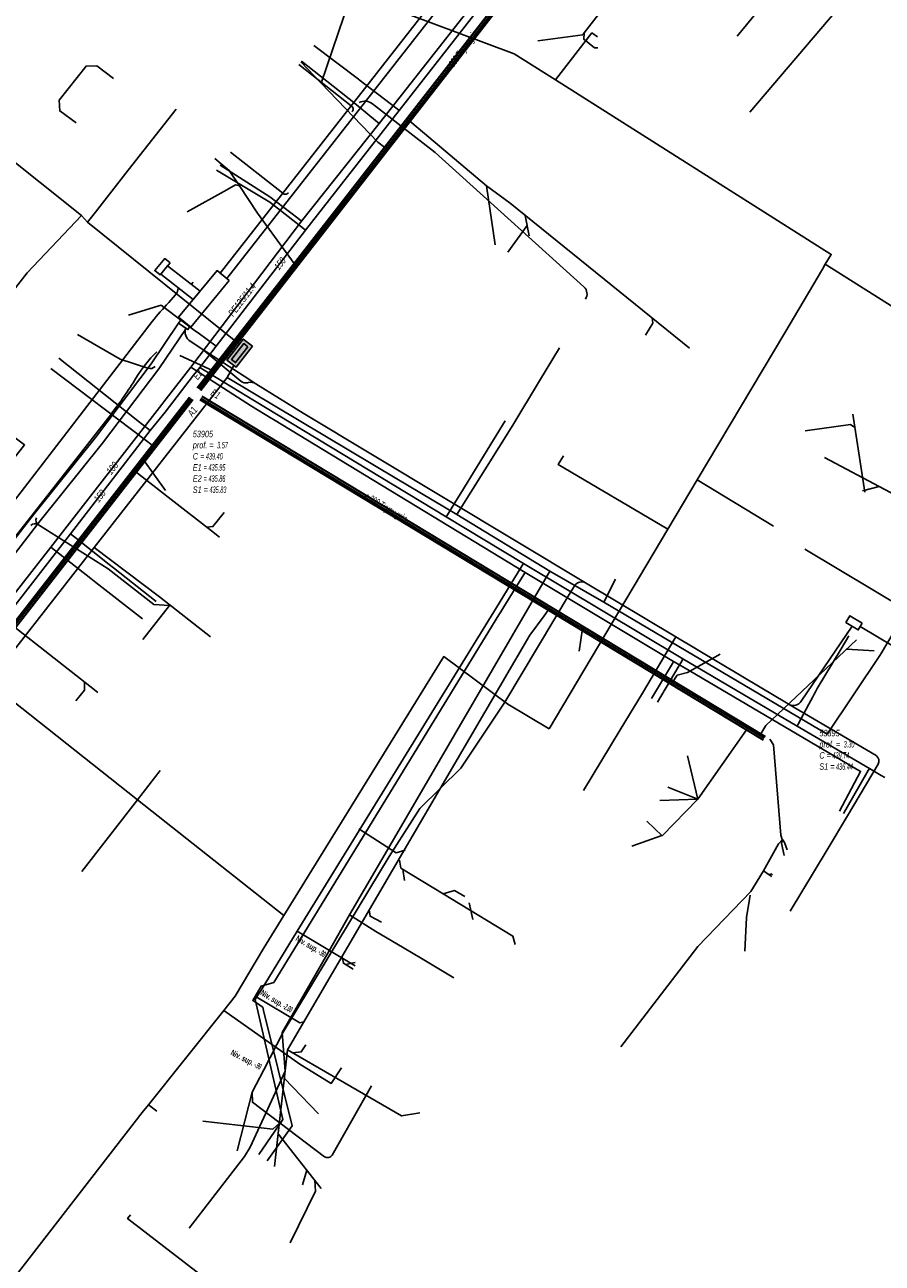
# Model space of a CAD drawing. Header units: metres. Extents: x 2695563 to 2696938, y 1260544 to 1262032.
# Tile 75 of 256: x 2696097 to 2696163, y 1260739 to 1260835. Entities that reach past the tile are written whole.
import ezdxf

# ---------------------------------------------------------------- set-up
doc = ezdxf.new("R2010")
doc.units = ezdxf.units.M
doc.header["$LTSCALE"] = 100
doc.linetypes.add('AUSGEZOGEN', pattern=[0])
for name, color, linetype in [('Eau portable_Cadastre des conduites_Conduite', 171, 'AUSGEZOGEN'), ('Eau potable_Cadastre des conduites_Conduite_Texte', 171, 'AUSGEZOGEN'), ('EU_Cadastre des conduites', 24, 'AUSGEZOGEN'), ('EU_Cadastre des conduites – Texte', 7, 'AUSGEZOGEN'), ('EU_Cadastre des conduites_Regard normalisé – Texte', 24, 'AUSGEZOGEN'), ('EU_Cadastre des conduites_Texte entrée-sortie', 24, 'AUSGEZOGEN'), ('Gaz_Cadastre des conduites_Conduite', 32, 'AUSGEZOGEN'), ('Gaz_Cadastre des conduites_Conduite_Texte', 32, 'AUSGEZOGEN'), ('Réseau électrique_Cadastre des conduite_Bord du tracé', 1, 'AUSGEZOGEN'), ('Réseau électrique_Cadastre des conduite_Tronçon de tracé', 1, 'AUSGEZOGEN'), ('Réseau électrique_Cadastre des conduites_Ouvrage_Surface-Ligne-Point', 1, 'AUSGEZOGEN'), ('Réseau électrique_Point altimétrique_Texte', 7, 'AUSGEZOGEN'), ('TV_Cadastre des conduites_CONDUITE', 92, 'AUSGEZOGEN'), ('Télécommunications_SW_Cadastre des conduites_Bord du tracé', 94, 'AUSGEZOGEN'), ('Télécommunications_SW_Cadastre des conduites_Ouvrage', 94, 'AUSGEZOGEN')]:
    doc.layers.add(name, color=color, linetype=linetype)
doc.styles.add('ARIAL', font='arial.ttf')
doc.styles.add('ARIALNARROW', font='ARIALN.TTF')
pattern_1 = [(0, (2699905, 1265050), (2025, 2025), [2025, -2025]), (90, (2699905, 1265050), (-2025, 2025), [2025, -2025])]
pattern_2 = [(0, (2708005, 1273150), (6075, 6075), [6075, -6075]), (90, (2708005, 1273150), (-6075, 6075), [6075, -6075])]

# ---------------------------------------------------------------- blocks, each defined once
blk = doc.blocks.new('COMPLEXOBJECT_1714')
at = {"layer": 'Réseau électrique_Cadastre des conduite_Bord du tracé', "color": 1, "linetype": 'AUSGEZOGEN', "transparency": 33554687}
blk.add_line((6031.098, 10768.887), (6036.305, 10765.68), dxfattribs=at)
for points in [[(6059.995, 10749.233), (6061.672, 10751.117), (6061.875, 10751.378), (6065.879, 10756.545), (6075.08, 10768.31), (6078.816, 10773.038), (6079.444, 10773.855), (6082.133, 10777.357), (6085.7, 10782.017), (6089.834, 10787.261), (6093.175, 10791.536), (6096.978, 10796.467), (6097.415, 10797.034), (6102.244, 10803.035), (6106.581, 10808.775), (6108.694, 10811.92), (6108.113, 10812.31), (6106.011, 10809.182), (6101.692, 10803.465), (6096.865, 10797.468), (6096.404, 10796.87), (6092.622, 10791.966), (6089.284, 10787.693), (6085.148, 10782.447), (6081.577, 10777.783), (6078.888, 10774.281), (6078.264, 10773.468), (6074.53, 10768.742), (6065.327, 10756.975), (6061.325, 10751.812), (6061.133, 10751.564), (6059.593, 10749.834)], [(6036.687, 10766.267), (6031.545, 10769.434), (6031.098, 10768.887)], [(6058.358, 10749.673), (6054.582, 10752.473), (6041.159, 10763.014), (6040.313, 10763.679), (6039.914, 10763.992), (6039.355, 10764.429)], [(6038.941, 10763.864), (6039.483, 10763.441), (6039.834, 10763.165), (6040.718, 10762.471), (6054.157, 10751.916), (6058.007, 10749.062)]]:
    blk.add_lwpolyline(points, dxfattribs=at)
for centre, radius, start, end in [((6020.146, 10739.401), 31.55, 52.49369, 58.37997), ((6019.932, 10739.093), 31.223, 52.49793, 58.3744), ((6058.87, 10750.479), 0.969, 260.21303, 318.27507), ((6058.94, 10750.311), 1.559, 233.24085, 260.36197), ((6058.844, 10750.326), 0.814, 233.35585, 260.16728), ((6058.926, 10750.182), 1.43, 260.05241, 318.40352)]:
    blk.add_arc(centre, radius, start, end, dxfattribs=at)
blk = doc.blocks.new('COMPLEXOBJECT_2184')
at = {"layer": 'Réseau électrique_Cadastre des conduite_Tronçon de tracé', "color": 1, "linetype": 'AUSGEZOGEN', "transparency": 33554687}
for centre, radius, start, end in [((6113.323, 10808.321), 0.628, 231.05747, 286.05121), ((6113.694, 10807.034), 0.712, 55.84447, 106.07231)]:
    blk.add_arc(centre, radius, start, end, dxfattribs=at)
blk = doc.blocks.new('COMPLEXOBJECT_2224')
at = {"layer": 'Réseau électrique_Cadastre des conduite_Tronçon de tracé', "color": 1, "linetype": 'AUSGEZOGEN', "transparency": 33554687}
blk.add_line((6123.034, 10753.316), (6119.988, 10747.966), dxfattribs=at)
blk.add_arc((6119.634, 10748.174), 0.411, 236.81727, 329.61964, dxfattribs=at)
blk = doc.blocks.new('COMPLEXOBJECT_2225')
at = {"layer": 'Réseau électrique_Cadastre des conduite_Tronçon de tracé', "color": 1, "linetype": 'AUSGEZOGEN', "transparency": 33554687}
blk.add_lwpolyline([(6102.92, 10805.319), (6096.969, 10797.705), (6061.11, 10751.951), (6059.471, 10749.846)], dxfattribs=at)
for centre, radius, start, end in [((6113.997, 10802.461), 10.754, 134.67795, 148.61291), ((6080.129, 10823.108), 28.911, 322.02657, 328.63962)]:
    blk.add_arc(centre, radius, start, end, dxfattribs=at)
blk = doc.blocks.new('COMPLEXOBJECT_2278')
at = {"layer": 'Réseau électrique_Cadastre des conduite_Tronçon de tracé', "color": 1, "linetype": 'AUSGEZOGEN', "transparency": 33554687}
blk.add_line((6107.363, 10813.916), (6107.866, 10814.497), dxfattribs=at)
blk.add_arc((6107.186, 10815.098), 0.907, 318.49722, 357.58448, dxfattribs=at)
blk = doc.blocks.new('COMPLEXOBJECT_2455')
at = {"layer": 'Réseau électrique_Cadastre des conduite_Tronçon de tracé', "color": 1, "linetype": 'AUSGEZOGEN', "transparency": 33554687}
blk.add_line((6138.471, 10791.584), (6138.765, 10792.037), dxfattribs=at)
blk.add_arc((6139.287, 10791.661), 0.643, 62.53074, 144.25425, dxfattribs=at)
blk = doc.blocks.new('COMPLEXOBJECT_2456')
at = {"layer": 'Réseau électrique_Cadastre des conduite_Tronçon de tracé', "color": 1, "linetype": 'AUSGEZOGEN', "transparency": 33554687}
blk.add_line((6156.259, 10783.078), (6160.186, 10788.884), dxfattribs=at)
blk.add_arc((6155.656, 10783.452), 0.709, 242.09003, 328.19194, dxfattribs=at)
blk = doc.blocks.new('COMPLEXOBJECT_2457')
at = {"layer": 'Réseau électrique_Cadastre des conduite_Tronçon de tracé', "color": 1, "linetype": 'AUSGEZOGEN', "transparency": 33554687}
for p, q in [((6162.06, 10778.863), (6155.324, 10782.825)), ((6159.848, 10774.203), (6162.213, 10778.214))]:
    blk.add_line(p, q, dxfattribs=at)
blk.add_arc((6161.747, 10778.447), 0.521, 333.46889, 53.06136, dxfattribs=at)
blk = doc.blocks.new('COMPLEXOBJECT_2458')
at = {"layer": 'Réseau électrique_Cadastre des conduite_Tronçon de tracé', "color": 1, "linetype": 'AUSGEZOGEN', "transparency": 33554687}
blk.add_lwpolyline([(6139.463, 10815.12), (6127.966, 10825.52), (6123.102, 10829.282)], dxfattribs=at)
for centre, radius, start, end in [((6122.521, 10828.59), 0.904, 49.99472, 118.62885), ((6138.984, 10814.591), 0.714, 325.32498, 47.85286)]:
    blk.add_arc(centre, radius, start, end, dxfattribs=at)
blk = doc.blocks.new('COMPLEXOBJECT_2459')
at = {"layer": 'Réseau électrique_Cadastre des conduite_Tronçon de tracé', "color": 1, "linetype": 'AUSGEZOGEN', "transparency": 33554687}
blk.add_line((6104.12, 10809.908), (6106.088, 10812.448), dxfattribs=at)
blk.add_arc((6119.794, 10801.832), 17.337, 135.81006, 142.23944, dxfattribs=at)
blk = doc.blocks.new('COMPLEXOBJECT_2460')
at = {"layer": 'Réseau électrique_Cadastre des conduite_Tronçon de tracé', "color": 1, "linetype": 'AUSGEZOGEN', "transparency": 33554687}
blk.add_line((6109.994, 10810.275), (6109.024, 10810.917), dxfattribs=at)
blk.add_arc((6109.543, 10811.677), 0.92, 163.29212, 235.7107, dxfattribs=at)

msp = doc.modelspace()

# ---------------------------------------------------------------- hatches: boundary and pattern name
at = {"layer": 'Réseau électrique_Cadastre des conduite_Bord du tracé', "lineweight": 18, "transparency": 33554687}
h = msp.add_hatch(dxfattribs=at)
h.set_pattern_fill('MUSTER', color=1, scale=6075, style=0, pattern_type=2)
h.set_pattern_definition(pattern_2)
h.paths.add_polyline_path([(2696131.748, 1260840.847), (2696112.299, 1260816.006), (2696112.821, 1260815.578), (2696132.313, 1260840.501), (2696138.593, 1260848.346), (2696145.964, 1260857.774), (2696145.43, 1260858.194), (2696138.083, 1260848.762)], flags=0)
h = msp.add_hatch(dxfattribs=at)
h.set_pattern_fill('MUSTER', color=1, scale=6075, style=0, pattern_type=2)
h.set_pattern_definition(pattern_2)
h.paths.add_polyline_path([(2696108.229, 1260816.558), (2696107.716, 1260815.934), (2696110.216, 1260813.958), (2696110.759, 1260814.618)], flags=0)
h = msp.add_hatch(dxfattribs=at)
h.set_pattern_fill('MUSTER', color=1, scale=6075, style=0, pattern_type=2)
h.set_pattern_definition(pattern_2)
h.paths.add_polyline_path([(2696032.068, 1260768.697), (2696037.275, 1260765.49), (2696037.363, 1260765.436), (2696037.451, 1260765.381), (2696037.538, 1260765.326), (2696037.625, 1260765.271), (2696037.713, 1260765.216), (2696037.8, 1260765.16), (2696037.886, 1260765.104), (2696037.973, 1260765.047), (2696038.059, 1260764.991), (2696038.145, 1260764.934), (2696038.232, 1260764.877), (2696038.317, 1260764.819), (2696038.403, 1260764.761), (2696038.488, 1260764.703), (2696038.574, 1260764.645), (2696038.659, 1260764.586), (2696038.744, 1260764.528), (2696038.828, 1260764.468), (2696038.913, 1260764.409), (2696038.997, 1260764.349), (2696039.081, 1260764.289), (2696039.165, 1260764.229), (2696039.249, 1260764.168), (2696039.332, 1260764.108), (2696039.416, 1260764.046), (2696039.499, 1260763.985), (2696039.582, 1260763.923), (2696039.664, 1260763.861), (2696039.747, 1260763.799), (2696039.829, 1260763.737), (2696039.911, 1260763.674), (2696040.453, 1260763.251), (2696040.804, 1260762.975), (2696041.688, 1260762.281), (2696055.127, 1260751.726), (2696058.977, 1260748.872), (2696058.996, 1260748.858), (2696059.016, 1260748.844), (2696059.035, 1260748.831), (2696059.055, 1260748.817), (2696059.075, 1260748.804), (2696059.095, 1260748.792), (2696059.116, 1260748.78), (2696059.136, 1260748.768), (2696059.157, 1260748.756), (2696059.178, 1260748.745), (2696059.199, 1260748.734), (2696059.22, 1260748.723), (2696059.242, 1260748.713), (2696059.263, 1260748.702), (2696059.285, 1260748.693), (2696059.307, 1260748.683), (2696059.329, 1260748.674), (2696059.351, 1260748.666), (2696059.373, 1260748.657), (2696059.396, 1260748.649), (2696059.418, 1260748.642), (2696059.441, 1260748.634), (2696059.464, 1260748.627), (2696059.487, 1260748.621), (2696059.509, 1260748.614), (2696059.533, 1260748.608), (2696059.556, 1260748.603), (2696059.579, 1260748.598), (2696059.602, 1260748.593), (2696059.626, 1260748.588), (2696059.649, 1260748.584), (2696059.695, 1260748.577), (2696059.742, 1260748.571), (2696059.789, 1260748.567), (2696059.836, 1260748.564), (2696059.883, 1260748.563), (2696059.93, 1260748.563), (2696059.976, 1260748.565), (2696060.023, 1260748.568), (2696060.07, 1260748.573), (2696060.117, 1260748.58), (2696060.163, 1260748.588), (2696060.209, 1260748.597), (2696060.254, 1260748.608), (2696060.3, 1260748.621), (2696060.344, 1260748.635), (2696060.389, 1260748.65), (2696060.433, 1260748.667), (2696060.476, 1260748.685), (2696060.518, 1260748.705), (2696060.56, 1260748.726), (2696060.602, 1260748.749), (2696060.642, 1260748.773), (2696060.682, 1260748.798), (2696060.721, 1260748.824), (2696060.758, 1260748.852), (2696060.795, 1260748.881), (2696060.831, 1260748.911), (2696060.866, 1260748.942), (2696060.9, 1260748.975), (2696060.933, 1260749.008), (2696060.965, 1260749.043), (2696062.642, 1260750.927), (2696062.845, 1260751.188), (2696066.849, 1260756.355), (2696076.05, 1260768.12), (2696079.786, 1260772.848), (2696080.414, 1260773.665), (2696083.103, 1260777.167), (2696086.67, 1260781.827), (2696090.804, 1260787.071), (2696094.145, 1260791.346), (2696097.948, 1260796.277), (2696098.385, 1260796.844), (2696103.214, 1260802.845), (2696107.551, 1260808.585), (2696109.664, 1260811.73), (2696109.083, 1260812.12), (2696106.981, 1260808.992), (2696102.662, 1260803.275), (2696097.835, 1260797.278), (2696097.374, 1260796.68), (2696093.592, 1260791.776), (2696090.254, 1260787.503), (2696086.118, 1260782.257), (2696082.547, 1260777.593), (2696079.858, 1260774.091), (2696079.234, 1260773.278), (2696075.5, 1260768.552), (2696066.297, 1260756.785), (2696062.295, 1260751.622), (2696062.103, 1260751.374), (2696060.563, 1260749.644), (2696060.542, 1260749.621), (2696060.519, 1260749.598), (2696060.496, 1260749.576), (2696060.473, 1260749.555), (2696060.448, 1260749.535), (2696060.423, 1260749.515), (2696060.398, 1260749.497), (2696060.372, 1260749.479), (2696060.345, 1260749.462), (2696060.318, 1260749.446), (2696060.29, 1260749.431), (2696060.261, 1260749.416), (2696060.233, 1260749.403), (2696060.204, 1260749.391), (2696060.174, 1260749.379), (2696060.144, 1260749.369), (2696060.114, 1260749.359), (2696060.083, 1260749.351), (2696060.053, 1260749.344), (2696060.022, 1260749.337), (2696059.99, 1260749.332), (2696059.959, 1260749.327), (2696059.928, 1260749.324), (2696059.896, 1260749.322), (2696059.864, 1260749.32), (2696059.833, 1260749.32), (2696059.801, 1260749.321), (2696059.769, 1260749.322), (2696059.738, 1260749.325), (2696059.706, 1260749.329), (2696059.675, 1260749.334), (2696059.663, 1260749.336), (2696059.651, 1260749.339), (2696059.639, 1260749.341), (2696059.627, 1260749.344), (2696059.615, 1260749.347), (2696059.603, 1260749.35), (2696059.591, 1260749.353), (2696059.579, 1260749.357), (2696059.568, 1260749.36), (2696059.556, 1260749.364), (2696059.544, 1260749.368), (2696059.533, 1260749.372), (2696059.521, 1260749.377), (2696059.51, 1260749.381), (2696059.498, 1260749.386), (2696059.487, 1260749.391), (2696059.476, 1260749.396), (2696059.465, 1260749.401), (2696059.454, 1260749.406), (2696059.443, 1260749.412), (2696059.432, 1260749.417), (2696059.421, 1260749.423), (2696059.41, 1260749.429), (2696059.4, 1260749.435), (2696059.389, 1260749.442), (2696059.379, 1260749.448), (2696059.368, 1260749.455), (2696059.358, 1260749.462), (2696059.348, 1260749.469), (2696059.338, 1260749.476), (2696059.328, 1260749.483), (2696055.552, 1260752.283), (2696042.129, 1260762.824), (2696041.283, 1260763.489), (2696040.884, 1260763.802), (2696040.325, 1260764.239), (2696040.242, 1260764.303), (2696040.159, 1260764.366), (2696040.075, 1260764.429), (2696039.992, 1260764.491), (2696039.908, 1260764.554), (2696039.824, 1260764.616), (2696039.739, 1260764.678), (2696039.655, 1260764.739), (2696039.57, 1260764.801), (2696039.485, 1260764.862), (2696039.4, 1260764.922), (2696039.315, 1260764.983), (2696039.229, 1260765.043), (2696039.144, 1260765.103), (2696039.058, 1260765.163), (2696038.972, 1260765.222), (2696038.885, 1260765.281), (2696038.799, 1260765.34), (2696038.712, 1260765.398), (2696038.625, 1260765.456), (2696038.538, 1260765.514), (2696038.451, 1260765.572), (2696038.363, 1260765.629), (2696038.276, 1260765.686), (2696038.188, 1260765.743), (2696038.1, 1260765.799), (2696038.012, 1260765.855), (2696037.923, 1260765.911), (2696037.835, 1260765.967), (2696037.746, 1260766.022), (2696037.657, 1260766.077), (2696032.515, 1260769.244)], flags=0)
h = msp.add_hatch(dxfattribs=at)
h.set_pattern_fill('MUSTER', color=1, scale=6075, style=0, pattern_type=2)
h.set_pattern_definition(pattern_2)
h.paths.add_polyline_path([(2696109.285, 1260812.421), (2696109.083, 1260812.12), (2696109.813, 1260811.63), (2696109.967, 1260811.86)], flags=0)
at = {"layer": 'Réseau électrique_Cadastre des conduites_Ouvrage_Surface-Ligne-Point', "lineweight": 18, "transparency": 33554687}
h = msp.add_hatch(dxfattribs=at)
h.set_pattern_fill('MUSTER', color=1, scale=2025, style=0, pattern_type=2)
h.set_pattern_definition(pattern_1)
h.paths.add_polyline_path([(2696108.426, 1260816.798), (2696108.017, 1260817.133), (2696107.249, 1260816.197), (2696107.657, 1260815.862)], flags=0)
h = msp.add_hatch(dxfattribs=at)
h.set_pattern_fill('MUSTER', color=1, scale=4050, style=0, pattern_type=2)
h.set_pattern_definition([(0, (2703955, 1269100), (4050, 4050), [4050, -4050]), (90, (2703955, 1269100), (-4050, 4050), [4050, -4050])])
h.paths.add_polyline_path([(2696112.999, 1260815.431), (2696112.06, 1260816.202), (2696109.087, 1260812.583), (2696110.026, 1260811.812)], flags=0)
h = msp.add_hatch(dxfattribs=at)
h.set_pattern_fill('MUSTER', color=1, scale=2025, style=0, pattern_type=2)
h.set_pattern_definition(pattern_1)
h.paths.add_polyline_path([(2696161.951, 1260788.911), (2696161, 1260789.49), (2696160.689, 1260788.978), (2696161.64, 1260788.399)], flags=0)
at = {"layer": 'Télécommunications_SW_Cadastre des conduites_Ouvrage', "transparency": 33554687}
for points in [[(2696114.795, 1260810.344), (2696114.083, 1260810.896), (2696112.827, 1260809.276), (2696113.538, 1260808.725)], [(2696114.444, 1260810.3), (2696114.128, 1260810.545), (2696113.178, 1260809.32), (2696113.494, 1260809.075)]]:
    msp.add_hatch(color=7, dxfattribs=at).paths.add_polyline_path(points)

# ---------------------------------------------------------------- linework, layer by layer
at = {"layer": 'Eau portable_Cadastre des conduites_Conduite', "color": 7, "linetype": 'AUSGEZOGEN', "transparency": 33554687}
for p, q in [((2696116.138, 1260821.479), (2696112.009, 1260823.979)), ((2696104.044, 1260793.205), (2696107.349, 1260790.592)), ((2696118.258, 1260765.089), (2696122.75, 1260762.404))]:
    msp.add_line(p, q, dxfattribs=at)
for points in [[(2696110.726, 1260808.712), (2696111.234, 1260809.366), (2696111.99, 1260810.339), (2696118.912, 1260819.325), (2696126.151, 1260828.571), (2696138.964, 1260844.986), (2696147.528, 1260855.756)], [(2696123.061, 1260830.945), (2696122.987, 1260831.002), (2696119.553, 1260833.624)], [(2696126.151, 1260828.571), (2696125.977, 1260828.705), (2696123.061, 1260830.945)], [(2696118.912, 1260819.325), (2696118.738, 1260819.46), (2696116.138, 1260821.479)], [(2696105.21, 1260812.744), (2696107.479, 1260813.436), (2696107.732, 1260813.513)], [(2696111.99, 1260810.339), (2696110.605, 1260811.37), (2696110.405, 1260811.52), (2696107.973, 1260813.334), (2696107.732, 1260813.513)], [(2696099.83, 1260809.415), (2696105.675, 1260804.787), (2696105.965, 1260804.557), (2696106.302, 1260804.29), (2696106.895, 1260803.821)], [(2696108.05, 1260805.257), (2696110.251, 1260808.099), (2696110.726, 1260808.712)], [(2696110.726, 1260808.712), (2696111.406, 1260808.296), (2696114.956, 1260806.126), (2696116.788, 1260805.015)], [(2696019.9, 1260783.94), (2696020.792, 1260783.237), (2696057.568, 1260754.212), (2696060.904, 1260751.505), (2696065.928, 1260752.185), (2696066.98, 1260752.356), (2696069.825, 1260756.047), (2696075.624, 1260763.699), (2696083.342, 1260773.412), (2696100.726, 1260795.829), (2696106.895, 1260803.821), (2696108.05, 1260805.257)], [(2696116.788, 1260805.015), (2696129.777, 1260797.137), (2696135.761, 1260793.537), (2696148.081, 1260786.152), (2696156.912, 1260780.95), (2696162.504, 1260777.677), (2696163.418, 1260777.137), (2696163.687, 1260776.978)], [(2696129.777, 1260797.137), (2696129.875, 1260797.297), (2696130.741, 1260798.707), (2696130.915, 1260798.99), (2696133.445, 1260803.107), (2696134.35, 1260804.581)], [(2696100.726, 1260795.829), (2696101.194, 1260795.46), (2696103.72, 1260793.462), (2696104.044, 1260793.205)], [(2696135.761, 1260793.537), (2696135.663, 1260793.377), (2696133.594, 1260790.018), (2696133.454, 1260789.791)], [(2696115.019, 1260759.805), (2696115.151, 1260760.02), (2696115.269, 1260760.212), (2696115.471, 1260760.542), (2696118.258, 1260765.089), (2696133.454, 1260789.791)], [(2696158.471, 1260783.858), (2696160.315, 1260786.933), (2696160.914, 1260787.932)], [(2696148.081, 1260786.152), (2696147.986, 1260785.99), (2696147.714, 1260785.528), (2696146.113, 1260782.812)], [(2696156.912, 1260780.95), (2696157.001, 1260781.115), (2696157.82, 1260782.644), (2696158.129, 1260783.22), (2696158.236, 1260783.42), (2696158.339, 1260783.611), (2696158.471, 1260783.858)], [(2696160.508, 1260774.2), (2696160.69, 1260774.517), (2696162.411, 1260777.514), (2696162.504, 1260777.677)], [(2696115.283, 1260747.815), (2696117.147, 1260750.529), (2696115.019, 1260759.805)]]:
    msp.add_lwpolyline(points, dxfattribs=at)
at = {"layer": 'EU_Cadastre des conduites', "linetype": 'AUSGEZOGEN', "transparency": 33554687}
for p, q in [((2696149.107, 1260856.742), (2696110.535, 1260807.124)), ((2696149.123, 1260856.73), (2696110.551, 1260807.112)), ((2696149.138, 1260856.718), (2696110.566, 1260807.1)), ((2696149.344, 1260856.558), (2696110.772, 1260806.94)), ((2696149.359, 1260856.546), (2696110.787, 1260806.928)), ((2696149.375, 1260856.534), (2696110.803, 1260806.916)), ((2696109.927, 1260806.414), (2696064.334, 1260747.805)), ((2696109.943, 1260806.402), (2696064.35, 1260747.793)), ((2696109.958, 1260806.39), (2696064.365, 1260747.781)), ((2696110.164, 1260806.23), (2696064.571, 1260747.621)), ((2696110.179, 1260806.218), (2696064.586, 1260747.609)), ((2696110.195, 1260806.206), (2696064.602, 1260747.597)), ((2696154.28, 1260779.872), (2696110.731, 1260806.191)), ((2696154.29, 1260779.889), (2696110.741, 1260806.208)), ((2696154.301, 1260779.906), (2696110.752, 1260806.225)), ((2696154.435, 1260780.128), (2696110.886, 1260806.447)), ((2696154.446, 1260780.145), (2696110.897, 1260806.464)), ((2696154.456, 1260780.162), (2696110.907, 1260806.481))]:
    msp.add_line(p, q, dxfattribs=at)
at = {"layer": 'EU_Cadastre des conduites', "color": 255, "transparency": 33554687}
for p, q in [((2696149.241, 1260856.638), (2696110.669, 1260807.02)), ((2696110.061, 1260806.31), (2696064.468, 1260747.701)), ((2696154.368, 1260780.017), (2696110.819, 1260806.336))]:
    msp.add_line(p, q, dxfattribs=at)
at = {"layer": 'EU_Cadastre des conduites', "color": 24, "linetype": 'AUSGEZOGEN', "transparency": 33554687}
for p, q in [((2696122.302, 1260837.165), (2696120.114, 1260830.71)), ((2696153.264, 1260828.444), (2696159.931, 1260836.302)), ((2696127.607, 1260827.22), (2696126.977, 1260827.753)), ((2696132.903, 1260822.743), (2696127.607, 1260827.22)), ((2696124.506, 1260826.139), (2696125.023, 1260825.729)), ((2696111.9, 1260824.86), (2696112.385, 1260824.459)), ((2696109.745, 1260820.737), (2696112.808, 1260822.445)), ((2696134.727, 1260821.411), (2696132.895, 1260822.743)), ((2696133.565, 1260818.196), (2696132.903, 1260822.743)), ((2696148.589, 1260810.199), (2696134.727, 1260821.411)), ((2696136.182, 1260818.896), (2696135.89, 1260820.471)), ((2696134.533, 1260817.613), (2696136.036, 1260819.683)), ((2696109.176, 1260809.618), (2696111.773, 1260808.44)), ((2696099.209, 1260808.625), (2696106.492, 1260803.108)), ((2696161.223, 1260805.088), (2696162.14, 1260799.051)), ((2696106.492, 1260803.108), (2696107.051, 1260802.685)), ((2696108.089, 1260799.192), (2696106.369, 1260801.564)), ((2696108.511, 1260798.497), (2696105.692, 1260800.694)), ((2696161.969, 1260799.154), (2696163.261, 1260799.489)), ((2696137.342, 1260789.499), (2696137.659, 1260789.94)), ((2696099.105, 1260786.5), (2696096.34, 1260788.672)), ((2696136.254, 1260787.988), (2696137.342, 1260789.499)), ((2696117.502, 1260755.921), (2696136.258, 1260787.995)), ((2696140.057, 1260786.748), (2696140.309, 1260788.514)), ((2696161.498, 1260787.622), (2696154.486, 1260780.998)), ((2696162.86, 1260786.783), (2696160.752, 1260786.917)), ((2696150.954, 1260786.536), (2696148.444, 1260785.095)), ((2696154.486, 1260780.998), (2696154.103, 1260780.353)), ((2696149.244, 1260775.314), (2696153.005, 1260780.666)), ((2696148.429, 1260778.668), (2696149.237, 1260775.316)), ((2696146.911, 1260776.244), (2696149.237, 1260775.316)), ((2696146.306, 1260775.191), (2696149.245, 1260775.317)), ((2696146.467, 1260772.478), (2696149.245, 1260775.317)), ((2696145.299, 1260773.612), (2696146.467, 1260772.478)), ((2696144.128, 1260771.677), (2696146.461, 1260772.483)), ((2696126.551, 1260769.015), (2696126.415, 1260769.884)), ((2696149.225, 1260763.92), (2696153.339, 1260768.155)), ((2696131.832, 1260765.998), (2696131.548, 1260767.293)), ((2696143.275, 1260756.151), (2696149.225, 1260763.92)), ((2696122.74, 1260762.671), (2696121.989, 1260762.514)), ((2696116.498, 1260746.885), (2696117.502, 1260755.921)), ((2696119.91, 1260750.951), (2696117.257, 1260753.721)), ((2696120.114, 1260745.188), (2696116.78, 1260749.423)), ((2696118.68, 1260745.475), (2696119, 1260746.603))]:
    msp.add_line(p, q, dxfattribs=at)
for points in [[(2696136.868, 1260833.984), (2696140.332, 1260834.432), (2696140.454, 1260834.59), (2696145.504, 1260841.118)], [(2696141.508, 1260833.431), (2696141.258, 1260833.425), (2696140.42, 1260834.091), (2696140.454, 1260834.59)], [(2696101.172, 1260827.637), (2696099.898, 1260828.546), (2696099.863, 1260829.388), (2696101.942, 1260832.025), (2696102.777, 1260832.029), (2696104.05, 1260831.051)], [(2696118.545, 1260832.359), (2696120.114, 1260830.71), (2696124.506, 1260826.139)], [(2696112.385, 1260824.459), (2696113.008, 1260823.953), (2696113.798, 1260822.761), (2696115.196, 1260820.652), (2696118.032, 1260816.736)], [(2696112.808, 1260822.445), (2696113.479, 1260822.825), (2696113.798, 1260822.761)], [(2696145.199, 1260811.19), (2696145.749, 1260812.132), (2696145.699, 1260812.536)], [(2696157.535, 1260803.802), (2696161.039, 1260804.289), (2696161.379, 1260804.057)], [(2696159.028, 1260801.735), (2696173.031, 1260794.306), (2696173.474, 1260794.351)], [(2696112.259, 1260795.574), (2696111.627, 1260796.067), (2696108.511, 1260798.497)], [(2696112.603, 1260797.49), (2696111.739, 1260796.397), (2696111.282, 1260796.336)], [(2696102.853, 1260783.557), (2696102.224, 1260784.051), (2696099.105, 1260786.5)], [(2696148.444, 1260785.095), (2696147.639, 1260784.899), (2696147.253, 1260784.317)], [(2696101.142, 1260782.906), (2696101.807, 1260783.751), (2696101.807, 1260784.378)], [(2696155.767, 1260772.193), (2696155.651, 1260772.528), (2696155.092, 1260779.511), (2696154.799, 1260779.949)], [(2696123.017, 1260773.012), (2696125.899, 1260771.15), (2696126.598, 1260771.356)], [(2696153.34, 1260768.163), (2696154.303, 1260769.758), (2696155.469, 1260771.853), (2696155.768, 1260772.17)], [(2696155.898, 1260770.94), (2696155.715, 1260771.912), (2696155.771, 1260772.187)], [(2696156.154, 1260771.375), (2696155.947, 1260771.946), (2696155.771, 1260772.187)], [(2696135.099, 1260764.067), (2696134.932, 1260764.712), (2696129.54, 1260767.987), (2696126.273, 1260769.97), (2696126.157, 1260770.596)], [(2696154.946, 1260769.334), (2696154.757, 1260769.459), (2696154.303, 1260769.758)], [(2696155.02, 1260769.457), (2696154.918, 1260769.519), (2696154.757, 1260769.459)], [(2696131.208, 1260767.781), (2696130.432, 1260768.239), (2696129.54, 1260767.987)], [(2696152.873, 1260763.559), (2696152.991, 1260766.154), (2696153.292, 1260767.881)], [(2696124.77, 1260765.784), (2696123.899, 1260766.247), (2696123.832, 1260766.746)], [(2696122.587, 1260762.151), (2696121.831, 1260762.609), (2696121.746, 1260763.11)], [(2696115.095, 1260760.025), (2696118.45, 1260757.991), (2696118.761, 1260758.075)], [(2696118.927, 1260756.3), (2696118.566, 1260755.754), (2696117.934, 1260755.672)], [(2696127.734, 1260751.046), (2696126.325, 1260750.798), (2696117.509, 1260755.919)], [(2696110.964, 1260750.396), (2696116.366, 1260749.777), (2696116.867, 1260750.205)], [(2696117.711, 1260740.977), (2696119.667, 1260744.992), (2696119.63, 1260745.802)], [(2696112.453, 1260737.492), (2696112.335, 1260737.325), (2696105.151, 1260742.865), (2696105.375, 1260743.154)]]:
    msp.add_lwpolyline(points, dxfattribs=at)
at = {"layer": 'Gaz_Cadastre des conduites_Conduite', "color": 32, "linetype": 'AUSGEZOGEN', "transparency": 33554687}
for p, q in [((2696116.152, 1260821.91), (2696112.298, 1260824.348)), ((2696107.951, 1260806.048), (2696110.039, 1260808.731)), ((2696102.701, 1260792.064), (2696106.296, 1260789.247))]:
    msp.add_line(p, q, dxfattribs=at)
for points in [[(2696110.039, 1260808.731), (2696118.596, 1260820.017), (2696124.607, 1260827.577), (2696136.204, 1260842.355), (2696146.769, 1260855.724)], [(2696122.176, 1260829.557), (2696122.007, 1260829.69), (2696118.586, 1260832.387)], [(2696124.607, 1260827.577), (2696124.312, 1260827.817), (2696122.374, 1260829.396), (2696122.176, 1260829.557)], [(2696118.596, 1260820.017), (2696118.296, 1260820.25), (2696116.152, 1260821.91)], [(2696110.039, 1260808.731), (2696114.726, 1260805.708), (2696116.241, 1260804.786)], [(2696020.759, 1260784.083), (2696021.097, 1260783.816), (2696056.789, 1260755.548), (2696061.11, 1260752.136), (2696065.337, 1260752.712), (2696066.616, 1260752.886), (2696083.126, 1260774.234), (2696099.206, 1260794.803), (2696107.787, 1260805.837), (2696107.951, 1260806.048)], [(2696116.241, 1260804.786), (2696116.428, 1260804.672), (2696135.873, 1260792.834), (2696147.36, 1260785.958)], [(2696099.206, 1260794.803), (2696101.709, 1260792.841), (2696101.954, 1260792.65), (2696102.3, 1260792.378), (2696102.701, 1260792.064)], [(2696133.848, 1260789.56), (2696134, 1260789.805), (2696134.229, 1260790.177), (2696135.774, 1260792.675), (2696135.873, 1260792.834)], [(2696115.598, 1260759.219), (2696115.483, 1260759.294), (2696115.26, 1260759.44), (2696114.824, 1260759.726), (2696115.469, 1260760.851), (2696116.451, 1260761.111), (2696133.848, 1260789.56)], [(2696145.644, 1260783.09), (2696147.264, 1260785.797), (2696147.36, 1260785.958)], [(2696147.36, 1260785.958), (2696148.117, 1260785.513), (2696161.815, 1260777.455), (2696160.2, 1260774.373)], [(2696115.928, 1260747.321), (2696117.87, 1260750.038), (2696115.66, 1260758.97), (2696115.598, 1260759.219)]]:
    msp.add_lwpolyline(points, dxfattribs=at)
at = {"layer": 'Réseau électrique_Cadastre des conduite_Bord du tracé', "color": 1, "linetype": 'AUSGEZOGEN', "transparency": 33554687}
for points in [[(2696131.748, 1260840.847), (2696112.299, 1260816.006), (2696112.821, 1260815.578), (2696132.313, 1260840.501), (2696138.593, 1260848.346), (2696145.964, 1260857.774), (2696145.43, 1260858.194), (2696138.083, 1260848.762), (2696131.748, 1260840.847)], [(2696108.229, 1260816.558), (2696107.716, 1260815.934), (2696110.216, 1260813.958), (2696110.759, 1260814.618), (2696108.229, 1260816.558)], [(2696109.285, 1260812.421), (2696109.083, 1260812.12), (2696109.813, 1260811.63), (2696109.967, 1260811.86), (2696109.285, 1260812.421)]]:
    msp.add_lwpolyline(points, close=True, dxfattribs=at)
at = {"layer": 'Réseau électrique_Cadastre des conduite_Tronçon de tracé', "color": 1, "linetype": 'AUSGEZOGEN', "transparency": 33554687}
for p, q in [((2696122.433, 1260828.949), (2696118.397, 1260832.145)), ((2696117.136, 1260822.184), (2696113.094, 1260825.366)), ((2696110.08, 1260815.139), (2696110.212, 1260815.303)), ((2696104.564, 1260809.353), (2696101.262, 1260811.248)), ((2696113.899, 1260807.643), (2696110.964, 1260810.085)), ((2696114.147, 1260808.027), (2696110.964, 1260810.085)), ((2696106.718, 1260808.643), (2696104.564, 1260809.353)), ((2696115.064, 1260807.433), (2696114.147, 1260808.027)), ((2696118.725, 1260805.167), (2696115.064, 1260807.433)), ((2696140.554, 1260792.042), (2696118.725, 1260805.167)), ((2696103.643, 1260793.127), (2696098.247, 1260796.533)), ((2696107.173, 1260790.367), (2696103.643, 1260793.127)), ((2696147.531, 1260787.864), (2696140.554, 1260792.042)), ((2696106.33, 1260787.67), (2696108.384, 1260790.29)), ((2696108.384, 1260790.29), (2696107.173, 1260790.367)), ((2696161.796, 1260788.655), (2696171.033, 1260783.112)), ((2696144.945, 1260783.508), (2696147.531, 1260787.864)), ((2696154.174, 1260783.898), (2696147.531, 1260787.864)), ((2696155.95, 1260782.838), (2696154.174, 1260783.898)), ((2696143.231, 1260780.673), (2696144.945, 1260783.508)), ((2696156.294, 1260782.635), (2696155.95, 1260782.838)), ((2696140.396, 1260775.982), (2696143.231, 1260780.673)), ((2696159.241, 1260771.396), (2696160.818, 1260774.013)), ((2696156.374, 1260766.638), (2696159.241, 1260771.396)), ((2696120.652, 1260763.052), (2696125.361, 1260770.869)), ((2696118.072, 1260758.769), (2696120.652, 1260763.052)), ((2696117.181, 1260757.288), (2696118.072, 1260758.769)), ((2696115.681, 1260754.373), (2696117.181, 1260757.288)), ((2696114.788, 1260752.637), (2696115.681, 1260754.373)), ((2696113.619, 1260748.093), (2696114.788, 1260752.637))]:
    msp.add_line(p, q, dxfattribs=at)
for points in [[(2696080.528, 1260777.85), (2696091.212, 1260791.714), (2696105.09, 1260809.718)], [(2696130.921, 1260777.703), (2696134.305, 1260782.814), (2696139.441, 1260791.394)], [(2696125.361, 1260770.869), (2696127.748, 1260774.578), (2696130.921, 1260777.703)], [(2696120.379, 1260747.64), (2696114.793, 1260751.862), (2696114.788, 1260752.637)]]:
    msp.add_lwpolyline(points, dxfattribs=at)
for centre, radius, start, end in [((2696122.304, 1260828.697), 0.283, 309.59487, 62.79108), ((2696117.343, 1260822.389), 0.291, 224.7094, 325.77191), ((2696106.88, 1260809.14), 0.523, 252.00884, 317.63262), ((2696097.984, 1260796.179), 0.441, 53.40994, 137.29566), ((2696098.449, 1260796.867), 0.39, 150.22405, 238.86745)]:
    msp.add_arc(centre, radius, start, end, dxfattribs=at)
at = {"layer": 'Réseau électrique_Cadastre des conduites_Ouvrage_Surface-Ligne-Point', "color": 1, "linetype": 'AUSGEZOGEN', "transparency": 33554687}
for points in [[(2696108.426, 1260816.798), (2696108.017, 1260817.133), (2696107.249, 1260816.197), (2696107.657, 1260815.862), (2696108.426, 1260816.798)], [(2696112.999, 1260815.431), (2696112.06, 1260816.202), (2696109.087, 1260812.583), (2696110.026, 1260811.812), (2696112.999, 1260815.431)], [(2696161.951, 1260788.911), (2696161, 1260789.49), (2696160.689, 1260788.978), (2696161.64, 1260788.399), (2696161.951, 1260788.911)]]:
    msp.add_lwpolyline(points, close=True, dxfattribs=at)
at = {"layer": 'TV_Cadastre des conduites_CONDUITE', "color": 92, "linetype": 'AUSGEZOGEN', "transparency": 33554687}
for p, q in [((2696146.916, 1260796.19), (2696149.181, 1260799.999)), ((2696149.181, 1260799.999), (2696155.083, 1260796.425)), ((2696137.734, 1260780.755), (2696146.916, 1260796.19)), ((2696117.234, 1260766.319), (2696115.645, 1260763.744)), ((2696112.582, 1260758.97), (2696106.76, 1260751.672)), ((2696106.76, 1260751.672), (2696107.417, 1260751.177))]:
    msp.add_line(p, q, dxfattribs=at)
for points in [[(2696138.23, 1260830.947), (2696135.044, 1260832.964), (2696126.879, 1260836.001), (2696122.735, 1260839.231)], [(2696138.23, 1260830.947), (2696141.046, 1260834.59), (2696141.466, 1260834.28)], [(2696159.086, 1260816.683), (2696159.548, 1260817.454), (2696138.23, 1260830.947)], [(2696149.181, 1260799.999), (2696155.957, 1260811.389), (2696158.862, 1260816.309), (2696159.086, 1260816.683)], [(2696159.086, 1260816.683), (2696181.083, 1260802.806), (2696184.817, 1260807.455)], [(2696117.234, 1260766.319), (2696105.92, 1260775.264), (2696087.246, 1260790.029), (2696097.177, 1260802.706), (2696095.763, 1260803.774)], [(2696138.84, 1260801.876), (2696138.445, 1260801.191), (2696146.916, 1260796.19)], [(2696117.234, 1260766.319), (2696129.588, 1260786.335), (2696134.539, 1260782.659), (2696137.734, 1260780.755)], [(2696107.672, 1260777.522), (2696105.92, 1260775.264), (2696101.61, 1260769.706)], [(2696115.645, 1260763.744), (2696113.456, 1260760.065), (2696112.582, 1260758.97)], [(2696112.582, 1260758.97), (2696118.461, 1260754.806), (2696120.876, 1260753.314), (2696121.685, 1260754.512)], [(2696106.76, 1260751.672), (2696106.269, 1260751.056), (2696095.022, 1260736.554), (2696083.873, 1260745.1)]]:
    msp.add_lwpolyline(points, dxfattribs=at)
at = {"layer": 'Télécommunications_SW_Cadastre des conduites_Bord du tracé', "color": 94, "linetype": 'AUSGEZOGEN', "transparency": 33554687}
for p, q in [((2696101.59, 1260820.467), (2696102.044, 1260819.935)), ((2696102.044, 1260819.935), (2696113.773, 1260810.495)), ((2696113.36, 1260808.863), (2696112.835, 1260807.915)), ((2696112.835, 1260807.915), (2696102.571, 1260794.773)), ((2696130.601, 1260797.326), (2696137.792, 1260792.938)), ((2696102.571, 1260794.773), (2696085.909, 1260773.496)), ((2696165.407, 1260789.919), (2696157.518, 1260794.653)), ((2696137.792, 1260792.938), (2696141.961, 1260790.547)), ((2696141.961, 1260790.547), (2696142.867, 1260792.33))]:
    msp.add_line(p, q, dxfattribs=at)
for points in [[(2696101.59, 1260820.467), (2696082.636, 1260835.567), (2696075.002, 1260841.743), (2696070.395, 1260845.374)], [(2696152.272, 1260834.329), (2696154.797, 1260837.431), (2696157.323, 1260840.534), (2696161.774, 1260846.001)], [(2696108.898, 1260828.678), (2696105.198, 1260823.955), (2696102.661, 1260820.721), (2696102.044, 1260819.935)], [(2696091.838, 1260808.944), (2696097.385, 1260816.032), (2696101.59, 1260820.467)], [(2696130.601, 1260797.326), (2696134.923, 1260804.235), (2696136.986, 1260807.662), (2696138.534, 1260810.232)], [(2696112.835, 1260807.915), (2696125.97, 1260800.086), (2696130.601, 1260797.326)], [(2696111.558, 1260787.868), (2696107.62, 1260790.95), (2696102.571, 1260794.773)], [(2696122.312, 1260766.349), (2696125.97, 1260772.632), (2696137.792, 1260792.938)], [(2696165.407, 1260789.919), (2696163.349, 1260786.49), (2696159.239, 1260780.347), (2696141.961, 1260790.547)], [(2696109.899, 1260742.121), (2696111.736, 1260744.493), (2696114.185, 1260747.655), (2696114.626, 1260748.389), (2696117.327, 1260754.258), (2696117.105, 1260757.25), (2696120.723, 1260763.572), (2696122.312, 1260766.349)], [(2696122.312, 1260766.349), (2696124.35, 1260765.081), (2696125.97, 1260764.112), (2696127.783, 1260763.029), (2696130.358, 1260761.489)]]:
    msp.add_lwpolyline(points, dxfattribs=at)
at = {"layer": 'Télécommunications_SW_Cadastre des conduites_Ouvrage', "color": 94, "transparency": 33554687}
for points in [[(2696114.795, 1260810.344), (2696114.083, 1260810.896), (2696112.827, 1260809.276), (2696113.538, 1260808.725), (2696114.795, 1260810.344)], [(2696114.444, 1260810.3), (2696114.128, 1260810.545), (2696113.178, 1260809.32), (2696113.494, 1260809.075), (2696114.444, 1260810.3)]]:
    msp.add_lwpolyline(points, close=True, dxfattribs=at)

# ---------------------------------------------------------------- block references
at = {"layer": 'Réseau électrique_Cadastre des conduite_Bord du tracé', "color": 1, "linetype": 'AUSGEZOGEN', "lineweight": -3, "transparency": 33554687}
msp.add_blockref('COMPLEXOBJECT_1714', (2690000.97, 1249999.81), dxfattribs=at)
at = {"layer": 'Réseau électrique_Cadastre des conduite_Tronçon de tracé', "color": 1, "linetype": 'AUSGEZOGEN', "lineweight": -3, "transparency": 33554687}
for name in ['COMPLEXOBJECT_2458', 'COMPLEXOBJECT_2278', 'COMPLEXOBJECT_2459', 'COMPLEXOBJECT_2460', 'COMPLEXOBJECT_2225', 'COMPLEXOBJECT_2184', 'COMPLEXOBJECT_2455', 'COMPLEXOBJECT_2456', 'COMPLEXOBJECT_2457', 'COMPLEXOBJECT_2224']:
    msp.add_blockref(name, (2690000.97, 1249999.81), dxfattribs=at)

# ---------------------------------------------------------------- texts
at = {"layer": 'Eau potable_Cadastre des conduites_Conduite_Texte', "color": 7, "transparency": 33554687, "char_height": 0.55426, "width": 1.10014, "attachment_point": 5, "style": 'ARIAL'}
for insert, rotation in [((2696116.93, 1260816.743), 52.3926), ((2696102.997, 1260798.763), 52.3386)]:
    msp.add_mtext('\\A1;{\\fArial|i1|b0;\\H0.554263;\\W0.700000;\\C7;150}\\P', dxfattribs=dict(at, insert=insert, rotation=rotation))
at = {"layer": 'EU_Cadastre des conduites – Texte', "color": 24, "transparency": 33554687, "char_height": 0.55705, "width": 6, "attachment_point": 5, "style": 'ARIAL'}
for insert, rotation in [((2696131.044, 1260833.148), 53.4618), ((2696125.058, 1260797.824), 329.2425)]:
    msp.add_mtext('\\A1;{\\fArial|b0|i1|c0|p34;\\W0.7;< \\W0.49;300 Tuyau grès}', dxfattribs=dict(at, insert=insert, rotation=rotation))
at = {"layer": 'EU_Cadastre des conduites_Regard normalisé – Texte', "color": 24, "transparency": 33554687, "char_height": 0.50641, "attachment_point": 1, "line_spacing_factor": 1.024096, "style": 'ARIAL'}
for s, insert, width in [('\\A1;{\\fArial|b0|i1|c0|p34;\\W0.69518;53905}\\P{\\fArial|b0|i1|c0|p34;\\H0.99721x;\\W0.69518;prof. = \\W0.48663; 3.57}\\P{\\fArial|b0|i1|c0|p34;\\H0.99721x;\\W0.69518;C =\\W0.48663; 439.40}\\P{\\fArial|b0|i1|c0|p34;\\H0.99721x;\\W0.69518;E1 \\W0.48663;= 435.95}\\P{\\fArial|b0|i1|c0|p34;\\H0.99721x;\\W0.69518;E2 \\W0.48663;= 435.86}\\P{\\fArial|b0|i1|c0|p34;\\H0.99721x;\\W0.69518;S1 =\\W0.48663; 435.83}', (2696110.187, 1260803.812), 2.84084), ('\\A1;{\\fArial|b0|i1|c0|p34;\\W0.69382;53895}\\P{\\fArial|b0|i1|c0|p34;\\H0.99721x;\\W0.69382;prof. = \\W0.48567; 3.30}\\P{\\fArial|b0|i1|c0|p34;\\H0.99721x;\\W0.69382;C =\\W0.48567; 439.74}\\P{\\fArial|b0|i1|c0|p34;\\H0.99721x;\\W0.69382;S1 =\\W0.48567; 436.44}', (2696158.633, 1260780.671), 2.83527)]:
    msp.add_mtext(s, dxfattribs=dict(at, insert=insert, width=width))
at = {"layer": 'EU_Cadastre des conduites_Texte entrée-sortie', "color": 24, "transparency": 33554687, "char_height": 0.55705, "attachment_point": 7, "style": 'ARIAL'}
for s, insert, width, rotation in [('\\A1;{\\fArial|i1|b0;\\H0.557054;\\W0.700000;\\C24;E2}\\P', (2696110.575, 1260807.702), 0.86376, 52.0533), ('\\A1;{\\fArial|i1|b0;\\H0.557054;\\W0.700000;\\C24;E1}\\P', (2696111.511, 1260806.6), 0.85544, 328.7628), ('\\A1;{\\fArial|i1|b0;\\H0.557054;\\W0.700000;\\C24;A1}\\P', (2696110.166, 1260804.848), 0.85544, 52.083)]:
    msp.add_mtext(s, dxfattribs=dict(at, insert=insert, width=width, rotation=rotation))
at = {"layer": 'Gaz_Cadastre des conduites_Conduite_Texte', "color": 32, "transparency": 33554687, "char_height": 0.55825, "attachment_point": 5, "style": 'ARIAL'}
for s, insert, width, rotation in [('\\A1;{\\fArial|i1|b0;\\H0.558250;\\W0.700000;\\C32;PE125/11.4}\\P', (2696114, 1260813.948), 3.05572, 52.8309), ('\\A1;{\\fArial|i1|b0;\\H0.558250;\\W0.700000;\\C32;100}\\P', (2696103.967, 1260800.917), 1.10806, 52.1289)]:
    msp.add_mtext(s, dxfattribs=dict(at, insert=insert, width=width, rotation=rotation))
at = {"layer": 'Réseau électrique_Point altimétrique_Texte', "color": 1, "transparency": 33554687, "char_height": 0.45675, "width": 6, "attachment_point": 6, "style": 'ARIALNARROW'}
for s, insert, rotation in [('\\A1;{\\fArial Narrow|b1|i0|c0|p34;\\H1x;\\W0.7;Niv. sup. \\W0.49;-.90}', (2696120.388, 1260763.207), 328.9356), ('\\A1;{\\fArial Narrow|b1|i0|c0|p34;\\H1x;\\W0.7;Niv. sup. \\W0.49;-2.00}', (2696117.819, 1260758.905), 328.9356), ('\\A1;{\\fArial Narrow|b1|i0|c0|p34;\\H1x;\\W0.7;Niv. sup. \\W0.49;-.90}', (2696115.437, 1260754.507), 332.7804)]:
    msp.add_mtext(s, dxfattribs=dict(at, insert=insert, rotation=rotation))

doc.saveas('drawing.dxf')
